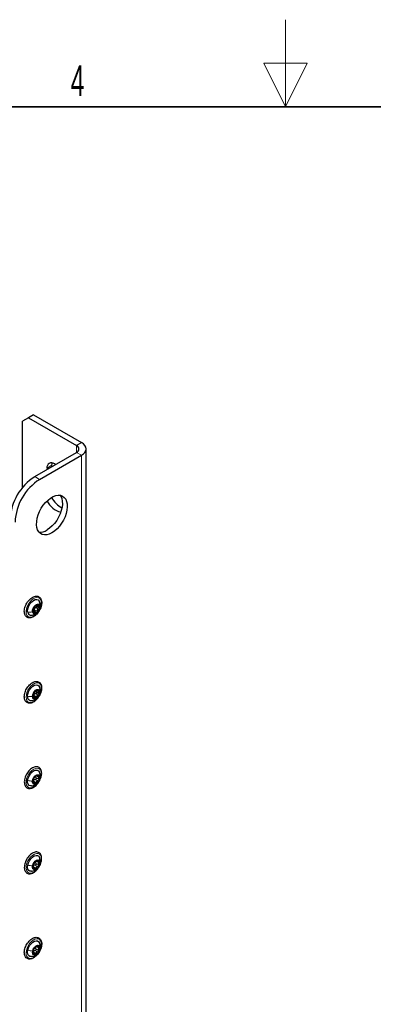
# Paper-space layout 'Blatt4' of a CAD drawing. Header units: millimetres. Extents: x 5 to 418, y 2 to 292.
# Tile 67 of 93: x 186 to 227, y 179 to 292. Entities that reach past the tile are written whole.
import ezdxf

# ---------------------------------------------------------------- set-up
doc = ezdxf.new("R2010")
doc.units = ezdxf.units.MM
doc.layers.add('SLD-0', color=7, linetype='Continuous')
doc.styles.add('SLDTEXTSTYLE1', font='TXT', dxfattribs={"width": 0.605})

psp = doc.layouts.new('Blatt4')

# ---------------------------------------------------------------- linework, layer by layer
at = {"color": 7, "linetype": 'Continuous', "lineweight": 25}
for p, q in [((187.47, 246.78), (186.77, 246.38)), ((188.04, 247.11), (187.47, 246.78)), ((187.47, 246.78), (192.99, 243.6)), ((188.04, 247.11), (193.55, 243.93)), ((186.77, 238.75), (186.77, 246.38)), ((194.08, 100.3), (194.08, 243.19)), ((188.18, 240.01), (192.99, 242.78)), ((188.75, 239.68), (193.55, 242.46)), ((189.6, 240.99), (189.6, 240.82)), ((190.16, 241.15), (190.16, 241.31)), ((190.58, 241.39), (190.44, 241.48)), ((188.31, 225.18), (188.65, 224.98)), ((188.32, 225.24), (188.38, 225.2)), ((188.29, 224.45), (188.02, 224.61)), ((188.35, 215.29), (188.66, 215.11)), ((188.36, 215.46), (188.42, 215.42)), ((188.19, 214.67), (188.01, 214.78)), ((188.63, 214.78), (188.67, 214.84)), ((188.14, 204.88), (187.99, 204.97)), ((188.37, 205.67), (188.46, 205.62)), ((188.38, 195.87), (188.49, 195.81)), ((188.11, 195.1), (187.98, 195.17)), ((188.39, 186.07), (188.51, 186)), ((188.1, 185.31), (187.98, 185.37))]:
    psp.add_line(p, q, dxfattribs=at)
at = {"color": 7, "linetype": 'Continuous', "lineweight": 18}
for p, q in [((192.99, 243.6), (193.55, 243.93)), ((192.99, 243.6), (192.99, 242.78)), ((192.99, 242.78), (193.55, 242.46)), ((193.55, 99.56), (193.55, 242.46)), ((190.16, 241.31), (189.6, 240.99)), ((188.18, 240.01), (188.75, 239.68)), ((188.34, 225.24), (188.35, 225.24)), ((188.53, 225.25), (188.64, 225.19)), ((187.99, 224.69), (187.99, 224.68)), ((188.03, 224.45), (188.13, 224.39)), ((188.16, 224.72), (188.47, 224.54)), ((188.31, 224.96), (188.62, 224.78)), ((188.28, 215.09), (188.59, 214.91)), ((188.38, 215.48), (188.41, 215.46)), ((188.51, 215.42), (188.66, 215.34)), ((188.82, 215.4), (188.8, 215.27)), ((188, 214.66), (188.08, 214.61)), ((188.1, 214.87), (188.41, 214.69)), ((188.01, 204.87), (188.05, 204.84)), ((188.05, 205.03), (188.36, 204.85)), ((188.24, 205.23), (188.55, 205.05)), ((188.34, 205.42), (188.65, 205.24)), ((188.36, 205.67), (188.67, 205.49)), ((188.44, 205.68), (188.46, 205.67)), ((188.81, 205.47), (188.8, 205.39)), ((188.37, 195.84), (188.68, 195.66)), ((188.47, 195.89), (188.49, 195.88)), ((187.98, 195.09), (188.04, 195.06)), ((188.02, 195.21), (188.33, 195.04)), ((188.21, 195.39), (188.53, 195.21)), ((188.32, 195.58), (188.63, 195.4)), ((188.8, 195.6), (188.79, 195.55)), ((188.2, 185.58), (188.51, 185.4)), ((188.31, 185.77), (188.62, 185.59)), ((188.37, 186.02), (188.68, 185.84)), ((188.45, 186.11), (188.5, 186.08)), ((188.79, 185.77), (188.78, 185.72)), ((187.98, 185.31), (188.03, 185.28)), ((188.01, 185.41), (188.32, 185.23))]:
    psp.add_line(p, q, dxfattribs=at)
at = {"color": 7, "linetype": 'Continuous', "lineweight": 25, "flags": 128}
for points in [[(193.55, 242.46), (193.78, 242.61), (193.95, 242.79), (194.05, 242.99), (194.08, 243.19), (194.05, 243.39), (193.95, 243.59), (193.78, 243.77), (193.55, 243.93)], [(190.16, 241.31), (190.18, 241.49), (190.2, 241.58)], [(190.16, 233.56), (189.86, 233.41), (189.57, 233.33), (189.3, 233.32), (189.05, 233.37), (188.83, 233.48), (188.66, 233.66), (188.52, 233.89), (188.43, 234.17), (188.39, 234.49), (188.41, 234.84), (188.47, 235.22), (188.58, 235.61), (188.74, 235.99), (188.94, 236.37), (189.17, 236.72), (189.43, 237.04), (189.72, 237.32), (190.01, 237.55), (190.31, 237.72), (190.61, 237.83), (190.89, 237.88), (191.15, 237.86), (191.38, 237.78), (191.58, 237.63), (191.74, 237.43), (191.85, 237.17), (191.91, 236.87), (191.93, 236.53), (191.89, 236.17), (191.8, 235.78), (191.67, 235.4), (191.49, 235.02), (191.27, 234.65), (191.02, 234.31), (190.75, 234.01), (190.46, 233.76), (190.16, 233.56)], [(191.1, 237.87), (191.17, 237.75), (191.29, 237.5), (191.35, 237.2), (191.36, 236.86), (191.32, 236.49), (191.24, 236.11), (191.1, 235.72), (190.92, 235.34), (190.71, 234.98), (190.46, 234.64), (190.18, 234.34), (189.89, 234.08), (189.6, 233.88)], [(187.37, 224.44), (187.37, 224.67), (187.42, 224.92), (187.52, 225.18), (187.67, 225.43), (187.85, 225.63), (188.05, 225.79), (188.25, 225.88), (188.43, 225.89), (188.59, 225.84), (188.7, 225.71), (188.73, 225.66)], [(187.94, 224.48), (187.94, 224.65), (187.99, 224.85), (188.09, 225.04), (188.22, 225.2), (188.37, 225.32), (188.51, 225.37), (188.65, 225.36), (188.74, 225.28), (188.79, 225.15)], [(188.79, 225.15), (188.79, 224.97), (188.74, 224.78), (188.64, 224.59), (188.51, 224.42), (188.36, 224.31), (188.21, 224.25), (188.08, 224.26), (187.99, 224.34), (187.94, 224.48)], [(187.36, 214.77), (187.39, 215.02), (187.47, 215.28), (187.6, 215.53), (187.77, 215.76), (187.97, 215.93), (188.17, 216.05), (188.36, 216.1), (188.53, 216.07), (188.66, 215.97), (188.72, 215.87)], [(187.93, 214.76), (187.95, 214.95), (188.03, 215.14), (188.15, 215.32), (188.29, 215.46), (188.44, 215.55), (188.58, 215.57), (188.7, 215.53), (188.77, 215.42), (188.8, 215.27)], [(188.8, 215.27), (188.77, 215.08), (188.7, 214.88), (188.58, 214.7), (188.44, 214.56), (188.29, 214.47), (188.15, 214.45), (188.03, 214.5), (187.96, 214.6), (187.93, 214.76)], [(187.37, 205.09), (187.42, 205.35), (187.53, 205.61), (187.68, 205.85), (187.87, 206.05), (188.06, 206.2), (188.26, 206.28), (188.45, 206.29), (188.6, 206.23), (188.71, 206.1), (188.73, 206.06)], [(187.81, 204.48), (187.69, 204.48), (187.54, 204.54), (187.43, 204.67), (187.37, 204.86), (187.37, 205.09)], [(187.93, 205.03), (187.98, 205.23), (188.07, 205.42), (188.2, 205.59), (188.35, 205.71), (188.5, 205.77), (188.63, 205.77), (188.73, 205.69), (188.79, 205.57), (188.8, 205.39)], [(188.8, 205.39), (188.75, 205.2), (188.66, 205.01), (188.53, 204.84), (188.38, 204.72), (188.23, 204.66), (188.1, 204.66), (188, 204.73), (187.94, 204.86), (187.93, 205.03)], [(187.38, 195.38), (187.45, 195.64), (187.58, 195.89), (187.74, 196.12), (187.93, 196.31), (188.13, 196.44), (188.33, 196.5), (188.5, 196.48), (188.64, 196.4), (188.73, 196.27)], [(187.94, 195.29), (188, 195.48), (188.1, 195.67), (188.24, 195.83), (188.39, 195.93), (188.54, 195.98), (188.66, 195.95), (188.75, 195.87), (188.8, 195.72), (188.79, 195.55)], [(187.81, 194.68), (187.63, 194.69), (187.49, 194.78), (187.4, 194.93), (187.36, 195.14), (187.38, 195.38)], [(188.79, 195.55), (188.73, 195.35), (188.63, 195.16), (188.49, 195.01), (188.34, 194.9), (188.19, 194.85), (188.07, 194.88), (187.98, 194.97), (187.93, 195.11), (187.94, 195.29)], [(187.39, 185.62), (187.47, 185.87), (187.6, 186.13), (187.77, 186.35), (187.96, 186.53), (188.16, 186.65), (188.35, 186.7), (188.52, 186.68), (188.66, 186.58), (188.72, 186.47)], [(187.81, 184.88), (187.78, 184.88), (187.61, 184.9), (187.48, 185), (187.39, 185.16), (187.36, 185.37), (187.39, 185.62)], [(188.78, 185.72), (188.72, 185.53), (188.61, 185.34), (188.47, 185.19), (188.32, 185.09), (188.18, 185.06), (188.05, 185.09), (187.97, 185.18), (187.93, 185.33), (187.95, 185.51)], [(187.95, 185.51), (188.01, 185.71), (188.12, 185.89), (188.26, 186.04), (188.41, 186.14), (188.55, 186.18), (188.68, 186.15), (188.76, 186.05), (188.8, 185.91), (188.78, 185.72)]]:
    psp.add_lwpolyline(points, dxfattribs=at)
at = {"color": 7, "linetype": 'Continuous', "lineweight": 18, "flags": 128}
for points in [[(187.2, 224.31), (187.19, 224.55), (187.23, 224.81), (187.32, 225.08), (187.45, 225.35), (187.62, 225.6), (187.81, 225.81), (188.02, 225.97), (188.23, 226.07), (188.43, 226.11), (188.61, 226.09), (188.76, 226), (188.87, 225.85), (188.93, 225.66), (188.94, 225.42), (188.9, 225.15), (188.81, 224.88), (188.68, 224.62), (188.51, 224.37), (188.32, 224.16), (188.11, 224), (187.9, 223.89), (187.7, 223.85), (187.52, 223.88), (187.37, 223.96), (187.26, 224.11), (187.2, 224.31)], [(187.19, 214.68), (187.22, 214.93), (187.29, 215.2), (187.41, 215.47), (187.57, 215.73), (187.75, 215.95), (187.96, 216.13), (188.17, 216.25), (188.38, 216.31), (188.56, 216.31), (188.72, 216.24), (188.84, 216.11), (188.92, 215.92), (188.94, 215.69), (188.92, 215.44), (188.85, 215.17), (188.73, 214.9), (188.57, 214.64), (188.38, 214.42), (188.18, 214.24), (187.96, 214.12), (187.76, 214.06), (187.57, 214.06), (187.41, 214.13), (187.29, 214.26), (187.22, 214.45), (187.19, 214.68)], [(187.2, 205.02), (187.25, 205.29), (187.35, 205.56), (187.5, 205.83), (187.67, 206.06), (187.87, 206.26), (188.08, 206.41), (188.29, 206.49), (188.49, 206.52), (188.66, 206.47), (188.8, 206.37), (188.89, 206.21), (188.94, 205.99), (188.94, 205.75), (188.88, 205.48), (188.78, 205.21), (188.64, 204.95), (188.46, 204.71), (188.26, 204.51), (188.05, 204.37), (187.84, 204.28), (187.65, 204.25), (187.48, 204.3), (187.34, 204.4), (187.24, 204.57), (187.2, 204.78), (187.2, 205.02)], [(187.21, 195.33), (187.29, 195.6), (187.41, 195.87), (187.56, 196.12), (187.75, 196.35), (187.95, 196.53), (188.16, 196.65), (188.37, 196.71), (188.56, 196.71), (188.72, 196.64), (188.84, 196.51), (188.92, 196.33), (188.94, 196.1), (188.92, 195.85), (188.85, 195.58), (188.73, 195.31), (188.57, 195.05), (188.39, 194.83), (188.18, 194.65), (187.97, 194.53), (187.77, 194.46), (187.58, 194.47), (187.42, 194.53), (187.3, 194.66), (187.22, 194.84), (187.19, 195.07), (187.21, 195.33)], [(187.22, 185.57), (187.3, 185.85), (187.43, 186.11), (187.59, 186.36), (187.78, 186.58), (187.99, 186.75), (188.2, 186.87), (188.4, 186.92), (188.59, 186.9), (188.74, 186.83), (188.86, 186.69), (188.93, 186.5), (188.94, 186.26), (188.91, 186), (188.83, 185.73), (188.71, 185.46), (188.54, 185.21), (188.35, 185), (188.15, 184.83), (187.94, 184.71), (187.73, 184.66), (187.55, 184.67), (187.39, 184.75), (187.28, 184.89), (187.21, 185.08), (187.19, 185.31), (187.22, 185.57)]]:
    psp.add_lwpolyline(points, dxfattribs=at)
at = {"color": 7, "linetype": 'Continuous', "lineweight": 25}
for centre, radius, start, end in [((192.83, 243.19), 0.437, 290.7834, 69.2166), ((190.11, 241.07), 0.524, 50.7967, 189.214), ((191.47, 234.84), 6.12, 122.4871, 177.5129), ((192.04, 234.52), 6.12, 122.4873, 177.5127), ((192.82, 239.08), 3.07, 208.4653, 240.4806), ((191.87, 238.39), 2.56, 207.5084, 254.3056), ((188.8, 235.09), 1.45, 264.4301, 303.3243), ((188.87, 224.52), 0.912, 129.208, 164.8555), ((188.52, 225.02), 0.304, 60.5487, 136.9585), ((188.37, 225.02), 0.397, 337.668, 41.0698), ((187.76, 224.46), 0.388, 182.6347, 277.4679), ((188.36, 224.6), 0.397, 157.668, 221.0698), ((188.21, 224.61), 0.304, 240.5487, 316.9585), ((188.46, 224.7), 0.335, 141.3446, 152.7188), ((187.86, 225.11), 0.912, 309.208, 344.8555), ((188.48, 214.82), 0.509, 153.5053, 206.7828), ((188.83, 214.75), 0.861, 122.7572, 159.8543), ((188.38, 214.83), 0.316, 135.3901, 147.2214), ((188.52, 215.28), 0.247, 40.878, 129.4097), ((187.9, 215.28), 0.861, 302.7572, 339.8543), ((188.25, 215.21), 0.509, 333.5053, 26.7828), ((187.78, 214.7), 0.426, 169.953, 273.5414), ((188.21, 214.75), 0.247, 220.878, 309.4097), ((188.58, 205.01), 0.613, 150.1588, 197.0257), ((188.2, 204.92), 0.221, 204.3555, 299.9976), ((188.77, 205), 0.786, 116.5551, 156.0373), ((188.31, 204.99), 0.288, 130.0036, 142.5888), ((188.5, 205.52), 0.223, 166.1228, 181.0617), ((187.96, 205.43), 0.786, 296.5551, 336.0373), ((188.53, 205.51), 0.221, 24.3555, 119.9976), ((188.15, 205.42), 0.613, 330.1588, 17.0257), ((188.73, 195.24), 0.725, 111.8806, 153.6305), ((188.51, 195.67), 0.249, 162.7154, 176.5896), ((188.54, 195.71), 0.215, 14.1457, 111.8607), ((188.08, 195.63), 0.682, 327.8826, 11.4224), ((188.65, 195.2), 0.682, 147.8826, 191.4224), ((188.19, 195.12), 0.215, 194.1457, 291.8607), ((188.25, 195.17), 0.265, 126.1033, 139.4078), ((188, 195.59), 0.725, 291.8806, 333.6305), ((188.68, 185.4), 0.711, 146.871, 189.176), ((188.23, 185.36), 0.254, 124.3095, 137.988), ((188.71, 185.46), 0.696, 109.6859, 152.6115), ((188.52, 185.85), 0.26, 161.283, 174.764), ((188.54, 185.92), 0.215, 10.0449, 107.878), ((188.05, 185.84), 0.711, 326.871, 9.176), ((188.19, 185.32), 0.215, 190.0449, 287.878), ((188.02, 185.77), 0.696, 289.6859, 332.6115)]:
    psp.add_arc(centre, radius, start, end, dxfattribs=at)
for points, knots in [([(188.21, 224.03), (188.24, 224.06), (188.35, 224.14), (188.51, 224.32), (188.68, 224.56), (188.82, 224.82), (188.92, 225.09), (188.98, 225.36), (188.99, 225.61), (188.95, 225.84), (188.86, 226.04), (188.72, 226.18), (188.55, 226.27), (188.36, 226.29), (188.16, 226.26), (187.95, 226.17), (187.74, 226.03), (187.54, 225.84), (187.36, 225.61), (187.2, 225.36), (187.09, 225.09), (187.01, 224.82), (186.98, 224.56), (187, 224.32), (187.06, 224.1), (187.18, 223.94), (187.34, 223.82), (187.52, 223.77), (187.72, 223.78), (187.92, 223.85), (188.09, 223.94), (188.18, 224.01), (188.21, 224.03)], [0, 0, 0, 0, 0.0185841, 0.0536978, 0.0887575, 0.1237935, 0.1588838, 0.1941036, 0.2295481, 0.265255, 0.3008697, 0.335455, 0.3685207, 0.4009792, 0.4339472, 0.4681435, 0.503155, 0.5383265, 0.5734181, 0.6084548, 0.6435148, 0.6786657, 0.7140017, 0.7495984, 0.7853483, 0.8205101, 0.8542022, 0.8867857, 0.9193682, 0.953026, 0.9877687, 1, 1, 1, 1]), ([(188.05, 224.88), (188.06, 224.89), (188.07, 224.92), (188.1, 224.96), (188.12, 225), (188.14, 225.03), (188.17, 225.07), (188.19, 225.1), (188.2, 225.12)], [0, 0, 0, 0, 0.2492191, 0.3743567, 0.4989469, 0.6240198, 0.7497675, 1, 1, 1, 1]), ([(188.3, 225.22), (188.29, 225.22), (188.27, 225.2), (188.24, 225.17), (188.22, 225.14), (188.21, 225.13), (188.2, 225.12)], [0, 0, 0, 0, 0.2499898, 0.4996108, 0.7491272, 1, 1, 1, 1]), ([(188.35, 225.24), (188.35, 225.24), (188.35, 225.25), (188.34, 225.25), (188.32, 225.24), (188.31, 225.23), (188.3, 225.22)], [0, 0, 0, 0, 0.249853, 0.499901, 0.750114, 1, 1, 1, 1]), ([(188.41, 225.13), (188.41, 225.12), (188.42, 225.11), (188.43, 225.08), (188.43, 225.05), (188.41, 225.01), (188.38, 224.98), (188.35, 224.96), (188.32, 224.96), (188.31, 224.96)], [0, 0, 0, 0, 0.070604, 0.225198, 0.379665, 0.534253, 0.689655, 0.844513, 1, 1, 1, 1]), ([(188.35, 225.24), (188.35, 225.23), (188.35, 225.22), (188.37, 225.21), (188.4, 225.21), (188.43, 225.22), (188.48, 225.24), (188.52, 225.25), (188.54, 225.27)], [0, 0, 0, 0, 0.2492203, 0.374358, 0.498948, 0.6240206, 0.749768, 1, 1, 1, 1]), ([(188.67, 225.28), (188.66, 225.28), (188.65, 225.29), (188.61, 225.29), (188.58, 225.28), (188.55, 225.27), (188.54, 225.27)], [0, 0, 0, 0, 0.249858, 0.499467, 0.749011, 1, 1, 1, 1]), ([(188.64, 225.19), (188.62, 225.17), (188.6, 225.14), (188.58, 225.1), (188.58, 225.07), (188.59, 225.04), (188.62, 225), (188.65, 224.99), (188.68, 224.98)], [0, 0, 0, 0, 0.249194, 0.37433, 0.498925, 0.624004, 0.749757, 1, 1, 1, 1]), ([(188.64, 225.19), (188.65, 225.19), (188.67, 225.21), (188.68, 225.24), (188.68, 225.26), (188.67, 225.27), (188.67, 225.28)], [0, 0, 0, 0, 0.249806, 0.500054, 0.750309, 1, 1, 1, 1]), ([(188.7, 224.7), (188.73, 224.76), (188.8, 224.9), (188.82, 225.13), (188.83, 225.3), (188.81, 225.38), (188.81, 225.39)], [0, 0, 0, 0, 0.2928, 0.635858, 0.979747, 1, 1, 1, 1]), ([(188.81, 225.39), (188.79, 225.46), (188.78, 225.56), (188.73, 225.64), (188.72, 225.66)], [0, 0, 0, 0, 0.823468, 1, 1, 1, 1]), ([(187.82, 224.08), (187.88, 224.09), (188.01, 224.11), (188.21, 224.19), (188.39, 224.31), (188.51, 224.41), (188.56, 224.48), (188.57, 224.49)], [0, 0, 0, 0, 0.212837, 0.464344, 0.70832, 0.951776, 1, 1, 1, 1]), ([(187.99, 224.75), (187.99, 224.74), (187.98, 224.72), (187.98, 224.7), (187.99, 224.68), (187.99, 224.68), (187.99, 224.68)], [0, 0, 0, 0, 0.250032, 0.4996317, 0.7492275, 1, 1, 1, 1]), ([(188.05, 224.88), (188.04, 224.87), (188.03, 224.86), (188.02, 224.83), (188, 224.79), (188, 224.77), (187.99, 224.75)], [0, 0, 0, 0, 0.249816, 0.499908, 0.75012, 1, 1, 1, 1]), ([(188.03, 224.47), (188.03, 224.5), (188.03, 224.54), (188.02, 224.6), (188.02, 224.63), (188.01, 224.66), (188.01, 224.68), (188, 224.68), (187.99, 224.68)], [0, 0, 0, 0, 0.249194, 0.37433, 0.498925, 0.624004, 0.749757, 1, 1, 1, 1]), ([(188.03, 224.47), (188.03, 224.46), (188.03, 224.43), (188.03, 224.39), (188.04, 224.36), (188.06, 224.35), (188.06, 224.34)], [0, 0, 0, 0, 0.249806, 0.500054, 0.750309, 1, 1, 1, 1]), ([(188.06, 224.34), (188.07, 224.34), (188.08, 224.33), (188.1, 224.34), (188.12, 224.36), (188.12, 224.38), (188.13, 224.39)], [0, 0, 0, 0, 0.249858, 0.4994668, 0.7490113, 1, 1, 1, 1]), ([(188.16, 224.72), (188.16, 224.71), (188.17, 224.68), (188.16, 224.64), (188.15, 224.61), (188.12, 224.58), (188.1, 224.57), (188.09, 224.57)], [0, 0, 0, 0, 0.203363, 0.405157, 0.607883, 0.810432, 1, 1, 1, 1]), ([(188.32, 224.42), (188.3, 224.44), (188.27, 224.47), (188.23, 224.48), (188.2, 224.48), (188.18, 224.47), (188.15, 224.45), (188.13, 224.41), (188.13, 224.39)], [0, 0, 0, 0, 0.24922, 0.374358, 0.498948, 0.624021, 0.749768, 1, 1, 1, 1]), ([(188.16, 224.72), (188.15, 224.74), (188.14, 224.78), (188.15, 224.83), (188.16, 224.85)], [0, 0, 0, 0, 0.5006464, 1, 1, 1, 1]), ([(188.19, 224.91), (188.21, 224.92), (188.25, 224.95), (188.29, 224.95), (188.31, 224.96)], [0, 0, 0, 0, 0.4981104, 1, 1, 1, 1]), ([(188.32, 224.42), (188.32, 224.41), (188.34, 224.4), (188.37, 224.38), (188.4, 224.38), (188.42, 224.39), (188.43, 224.4)], [0, 0, 0, 0, 0.2498531, 0.4999013, 0.7501145, 1, 1, 1, 1]), ([(188.43, 224.4), (188.44, 224.41), (188.46, 224.43), (188.47, 224.46), (188.48, 224.5), (188.47, 224.53), (188.47, 224.54)], [0, 0, 0, 0, 0.2499898, 0.4996108, 0.7491272, 1, 1, 1, 1]), ([(188.62, 224.78), (188.6, 224.77), (188.56, 224.77), (188.51, 224.73), (188.48, 224.7), (188.46, 224.66), (188.45, 224.61), (188.46, 224.57), (188.47, 224.54)], [0, 0, 0, 0, 0.2492191, 0.3743567, 0.4989469, 0.6240198, 0.7497675, 1, 1, 1, 1]), ([(188.62, 224.78), (188.64, 224.78), (188.66, 224.78), (188.69, 224.8), (188.72, 224.83), (188.73, 224.86), (188.74, 224.87)], [0, 0, 0, 0, 0.249816, 0.499908, 0.75012, 1, 1, 1, 1]), ([(188.74, 224.87), (188.74, 224.88), (188.74, 224.9), (188.73, 224.94), (188.71, 224.96), (188.69, 224.97), (188.68, 224.98)], [0, 0, 0, 0, 0.250032, 0.499632, 0.749228, 1, 1, 1, 1]), ([(188.05, 214.12), (188.08, 214.14), (188.19, 214.21), (188.37, 214.36), (188.55, 214.57), (188.72, 214.82), (188.85, 215.08), (188.94, 215.36), (188.98, 215.62), (188.98, 215.87), (188.93, 216.1), (188.83, 216.28), (188.68, 216.41), (188.51, 216.48), (188.31, 216.49), (188.11, 216.45), (187.9, 216.34), (187.69, 216.19), (187.49, 215.99), (187.32, 215.76), (187.17, 215.5), (187.06, 215.23), (187, 214.96), (186.98, 214.7), (187.01, 214.46), (187.09, 214.26), (187.21, 214.1), (187.38, 214.01), (187.57, 213.97), (187.77, 213.99), (187.93, 214.05), (188.02, 214.11), (188.05, 214.12)], [0, 0, 0, 0, 0.018671, 0.053855, 0.088975, 0.124022, 0.159065, 0.194178, 0.229444, 0.264954, 0.300709, 0.33617, 0.370376, 0.403178, 0.43563, 0.468881, 0.503339, 0.538444, 0.573601, 0.608673, 0.643708, 0.678784, 0.713971, 0.749366, 0.785026, 0.820722, 0.855584, 0.88891, 0.921435, 0.954207, 0.988173, 1, 1, 1, 1]), ([(188.02, 215.04), (188.02, 215.03), (188.01, 215.01), (188, 214.98), (188, 214.96), (188, 214.96), (188.01, 214.96)], [0, 0, 0, 0, 0.250032, 0.499632, 0.749228, 1, 1, 1, 1]), ([(188.01, 214.72), (188.01, 214.75), (188.01, 214.79), (188.02, 214.85), (188.02, 214.89), (188.02, 214.92), (188.01, 214.95), (188.01, 214.95), (188.01, 214.96)], [0, 0, 0, 0, 0.249194, 0.37433, 0.498925, 0.624004, 0.749757, 1, 1, 1, 1]), ([(188.08, 215.15), (188.08, 215.15), (188.07, 215.14), (188.05, 215.11), (188.04, 215.08), (188.03, 215.05), (188.02, 215.04)], [0, 0, 0, 0, 0.249816, 0.499908, 0.75012, 1, 1, 1, 1]), ([(188.08, 215.15), (188.09, 215.17), (188.1, 215.18), (188.13, 215.22), (188.16, 215.25), (188.18, 215.28), (188.22, 215.33), (188.24, 215.35), (188.26, 215.37)], [0, 0, 0, 0, 0.249219, 0.374357, 0.498947, 0.62402, 0.749767, 1, 1, 1, 1]), ([(188.1, 214.87), (188.1, 214.89), (188.09, 214.94), (188.11, 214.98), (188.12, 215)], [0, 0, 0, 0, 0.500646, 1, 1, 1, 1]), ([(188.16, 215.05), (188.17, 215.06), (188.21, 215.08), (188.25, 215.09), (188.28, 215.09)], [0, 0, 0, 0, 0.49811, 1, 1, 1, 1]), ([(188.36, 215.47), (188.35, 215.46), (188.33, 215.45), (188.3, 215.42), (188.28, 215.4), (188.26, 215.38), (188.26, 215.37)], [0, 0, 0, 0, 0.24999, 0.499611, 0.749127, 1, 1, 1, 1]), ([(188.35, 215.28), (188.34, 215.3), (188.3, 215.32), (188.29, 215.35), (188.28, 215.37)], [0, 0, 0, 0, 0.500609, 1, 1, 1, 1]), ([(188.35, 215.28), (188.36, 215.28), (188.38, 215.27), (188.4, 215.24), (188.41, 215.2), (188.4, 215.16), (188.38, 215.13), (188.35, 215.1), (188.31, 215.09), (188.29, 215.09), (188.28, 215.09)], [0, 0, 0, 0, 0.125212, 0.249468, 0.37431, 0.49905, 0.623887, 0.749382, 0.874437, 1, 1, 1, 1]), ([(188.41, 215.46), (188.41, 215.47), (188.42, 215.48), (188.41, 215.48), (188.39, 215.48), (188.37, 215.47), (188.36, 215.47)], [0, 0, 0, 0, 0.249853, 0.499901, 0.750114, 1, 1, 1, 1]), ([(188.41, 215.46), (188.41, 215.45), (188.4, 215.43), (188.42, 215.42), (188.44, 215.42), (188.47, 215.42), (188.52, 215.42), (188.56, 215.44), (188.59, 215.45)], [0, 0, 0, 0, 0.2492203, 0.374358, 0.498948, 0.6240206, 0.749768, 1, 1, 1, 1]), ([(188.71, 215.44), (188.7, 215.45), (188.69, 215.46), (188.66, 215.46), (188.62, 215.46), (188.6, 215.45), (188.59, 215.45)], [0, 0, 0, 0, 0.249858, 0.4994668, 0.7490113, 1, 1, 1, 1]), ([(188.66, 215.34), (188.64, 215.32), (188.61, 215.29), (188.59, 215.25), (188.58, 215.22), (188.59, 215.18), (188.61, 215.14), (188.64, 215.12), (188.66, 215.11)], [0, 0, 0, 0, 0.249194, 0.37433, 0.498925, 0.624004, 0.749757, 1, 1, 1, 1]), ([(188.59, 214.91), (188.6, 214.91), (188.62, 214.91), (188.66, 214.92), (188.69, 214.95), (188.7, 214.97), (188.71, 214.98)], [0, 0, 0, 0, 0.249816, 0.499908, 0.75012, 1, 1, 1, 1]), ([(188.66, 215.34), (188.67, 215.35), (188.69, 215.36), (188.71, 215.39), (188.72, 215.42), (188.71, 215.43), (188.71, 215.44)], [0, 0, 0, 0, 0.249806, 0.500054, 0.750309, 1, 1, 1, 1]), ([(188.71, 214.98), (188.71, 215), (188.72, 215.02), (188.71, 215.06), (188.69, 215.09), (188.67, 215.1), (188.66, 215.11)], [0, 0, 0, 0, 0.250032, 0.499632, 0.749228, 1, 1, 1, 1]), ([(188.67, 214.84), (188.68, 214.86), (188.74, 214.94), (188.79, 215.12), (188.83, 215.3), (188.82, 215.39), (188.82, 215.4)], [0, 0, 0, 0, 0.1180675, 0.5341108, 0.9421147, 1, 1, 1, 1]), ([(188.82, 215.4), (188.82, 215.47), (188.81, 215.62), (188.77, 215.78), (188.73, 215.86), (188.72, 215.86)], [0, 0, 0, 0, 0.43976, 0.964294, 1, 1, 1, 1]), ([(187.81, 214.28), (187.81, 214.28), (187.9, 214.28), (188.05, 214.32), (188.25, 214.41), (188.41, 214.51), (188.48, 214.6), (188.51, 214.62)], [0, 0, 0, 0, 0.023293, 0.312435, 0.589807, 0.860131, 1, 1, 1, 1]), ([(188.01, 214.72), (188, 214.71), (188, 214.69), (188, 214.65), (188.01, 214.61), (188.02, 214.59), (188.02, 214.59)], [0, 0, 0, 0, 0.249806, 0.5000545, 0.7503094, 1, 1, 1, 1]), ([(188.02, 214.59), (188.03, 214.58), (188.04, 214.57), (188.06, 214.57), (188.07, 214.59), (188.08, 214.61), (188.08, 214.61)], [0, 0, 0, 0, 0.249858, 0.499467, 0.749011, 1, 1, 1, 1]), ([(188.1, 214.87), (188.1, 214.86), (188.11, 214.83), (188.1, 214.79), (188.08, 214.76), (188.07, 214.75), (188.06, 214.74)], [0, 0, 0, 0, 0.277214, 0.552289, 0.828635, 1, 1, 1, 1]), ([(188.26, 214.6), (188.24, 214.62), (188.22, 214.65), (188.19, 214.68), (188.16, 214.68), (188.13, 214.68), (188.11, 214.66), (188.09, 214.63), (188.08, 214.61)], [0, 0, 0, 0, 0.24922, 0.374358, 0.498948, 0.624021, 0.749768, 1, 1, 1, 1]), ([(188.26, 214.6), (188.27, 214.59), (188.28, 214.57), (188.31, 214.55), (188.34, 214.54), (188.36, 214.55), (188.37, 214.56)], [0, 0, 0, 0, 0.249853, 0.499901, 0.750114, 1, 1, 1, 1]), ([(188.37, 214.56), (188.37, 214.56), (188.39, 214.58), (188.41, 214.61), (188.42, 214.65), (188.41, 214.68), (188.41, 214.69)], [0, 0, 0, 0, 0.2499898, 0.4996108, 0.7491272, 1, 1, 1, 1]), ([(188.59, 214.91), (188.56, 214.91), (188.52, 214.9), (188.47, 214.88), (188.44, 214.85), (188.42, 214.81), (188.41, 214.76), (188.41, 214.72), (188.41, 214.69)], [0, 0, 0, 0, 0.249219, 0.374357, 0.498947, 0.62402, 0.749767, 1, 1, 1, 1]), ([(188.69, 205), (188.72, 205.04), (188.79, 205.16), (188.88, 205.39), (188.96, 205.66), (188.99, 205.92), (188.97, 206.16), (188.9, 206.37), (188.78, 206.54), (188.62, 206.65), (188.44, 206.69), (188.24, 206.68), (188.03, 206.62), (187.82, 206.49), (187.61, 206.32), (187.42, 206.11), (187.26, 205.87), (187.13, 205.6), (187.03, 205.33), (186.99, 205.06), (186.98, 204.81), (187.03, 204.59), (187.13, 204.4), (187.27, 204.26), (187.45, 204.19), (187.64, 204.18), (187.8, 204.21), (187.89, 204.24), (187.91, 204.25)], [0, 0, 0, 0, 0.01942, 0.060313, 0.101316, 0.142539, 0.184069, 0.225755, 0.266701, 0.305909, 0.343888, 0.381924, 0.421248, 0.461808, 0.502835, 0.5438, 0.584678, 0.625544, 0.666487, 0.7076, 0.748991, 0.790676, 0.832093, 0.872117, 0.910452, 0.94829, 0.98697, 1, 1, 1, 1]), ([(188.81, 205.47), (188.82, 205.55), (188.83, 205.71), (188.79, 205.91), (188.74, 206.02), (188.72, 206.05)], [0, 0, 0, 0, 0.393274, 0.805554, 1, 1, 1, 1]), ([(187.82, 204.48), (187.86, 204.49), (187.98, 204.5), (188.16, 204.57), (188.35, 204.68), (188.51, 204.81), (188.59, 204.91), (188.62, 204.96)], [0, 0, 0, 0, 0.137359, 0.369764, 0.594283, 0.816329, 1, 1, 1, 1]), ([(187.91, 204.25), (187.95, 204.27), (188.06, 204.32), (188.24, 204.44), (188.44, 204.64), (188.59, 204.83), (188.67, 204.96), (188.69, 205)], [0, 0, 0, 0, 0.131653, 0.378194, 0.624901, 0.871037, 1, 1, 1, 1]), ([(188, 204.97), (187.99, 204.96), (187.99, 204.94), (187.99, 204.9), (187.99, 204.86), (187.99, 204.84), (188, 204.83)], [0, 0, 0, 0, 0.249806, 0.5000545, 0.7503094, 1, 1, 1, 1]), ([(188, 204.97), (188, 205), (188.01, 205.04), (188.01, 205.1), (188.02, 205.13), (188.02, 205.17), (188.03, 205.2), (188.02, 205.21), (188.02, 205.22)], [0, 0, 0, 0, 0.249194, 0.37433, 0.498925, 0.624004, 0.749757, 1, 1, 1, 1]), ([(188, 204.83), (188, 204.82), (188.01, 204.81), (188.03, 204.81), (188.04, 204.82), (188.05, 204.83), (188.05, 204.84)], [0, 0, 0, 0, 0.249858, 0.499467, 0.749011, 1, 1, 1, 1]), ([(188.05, 205.32), (188.05, 205.3), (188.04, 205.28), (188.03, 205.25), (188.02, 205.23), (188.02, 205.22), (188.02, 205.22)], [0, 0, 0, 0, 0.250032, 0.499632, 0.749228, 1, 1, 1, 1]), ([(188.12, 205.41), (188.11, 205.41), (188.11, 205.4), (188.09, 205.38), (188.07, 205.35), (188.06, 205.33), (188.05, 205.32)], [0, 0, 0, 0, 0.249816, 0.4999076, 0.7501199, 1, 1, 1, 1]), ([(188.05, 205.03), (188.05, 205.06), (188.05, 205.1), (188.07, 205.14), (188.08, 205.16)], [0, 0, 0, 0, 0.500646, 1, 1, 1, 1]), ([(188.21, 204.79), (188.2, 204.81), (188.18, 204.85), (188.15, 204.88), (188.13, 204.89), (188.1, 204.89), (188.08, 204.88), (188.06, 204.86), (188.05, 204.84)], [0, 0, 0, 0, 0.24922, 0.374358, 0.498948, 0.624021, 0.749768, 1, 1, 1, 1]), ([(188.12, 205.41), (188.13, 205.42), (188.14, 205.44), (188.17, 205.47), (188.19, 205.49), (188.22, 205.52), (188.26, 205.56), (188.29, 205.59), (188.3, 205.61)], [0, 0, 0, 0, 0.249219, 0.374357, 0.498947, 0.62402, 0.749767, 1, 1, 1, 1]), ([(188.12, 205.21), (188.14, 205.22), (188.18, 205.24), (188.22, 205.23), (188.24, 205.23)], [0, 0, 0, 0, 0.49811, 1, 1, 1, 1]), ([(188.21, 204.79), (188.22, 204.78), (188.23, 204.76), (188.25, 204.73), (188.28, 204.72), (188.3, 204.73), (188.31, 204.73)], [0, 0, 0, 0, 0.249853, 0.499901, 0.750114, 1, 1, 1, 1]), ([(188.34, 205.42), (188.34, 205.42), (188.36, 205.4), (188.38, 205.37), (188.38, 205.33), (188.37, 205.29), (188.34, 205.26), (188.31, 205.24), (188.28, 205.23), (188.25, 205.23), (188.24, 205.23)], [0, 0, 0, 0, 0.125212, 0.249468, 0.37431, 0.49905, 0.623887, 0.749382, 0.874437, 1, 1, 1, 1]), ([(188.34, 205.42), (188.32, 205.44), (188.29, 205.46), (188.28, 205.5), (188.27, 205.52)], [0, 0, 0, 0, 0.5006092, 1, 1, 1, 1]), ([(188.42, 205.7), (188.41, 205.69), (188.39, 205.68), (188.36, 205.66), (188.33, 205.64), (188.31, 205.62), (188.3, 205.61)], [0, 0, 0, 0, 0.24999, 0.499611, 0.749127, 1, 1, 1, 1]), ([(188.31, 204.73), (188.32, 204.74), (188.34, 204.75), (188.36, 204.78), (188.37, 204.81), (188.37, 204.84), (188.36, 204.85)], [0, 0, 0, 0, 0.2499898, 0.4996108, 0.7491272, 1, 1, 1, 1]), ([(188.55, 205.05), (188.53, 205.05), (188.49, 205.05), (188.44, 205.03), (188.41, 205.01), (188.38, 204.98), (188.36, 204.92), (188.36, 204.88), (188.36, 204.85)], [0, 0, 0, 0, 0.249219, 0.374357, 0.498947, 0.62402, 0.749767, 1, 1, 1, 1]), ([(188.46, 205.67), (188.46, 205.68), (188.46, 205.69), (188.46, 205.7), (188.44, 205.71), (188.43, 205.7), (188.42, 205.7)], [0, 0, 0, 0, 0.249853, 0.499901, 0.750114, 1, 1, 1, 1]), ([(188.46, 205.67), (188.45, 205.66), (188.44, 205.64), (188.46, 205.62), (188.47, 205.61), (188.5, 205.61), (188.55, 205.61), (188.59, 205.62), (188.62, 205.62)], [0, 0, 0, 0, 0.24922, 0.374358, 0.498948, 0.624021, 0.749768, 1, 1, 1, 1]), ([(188.55, 205.05), (188.56, 205.05), (188.59, 205.05), (188.62, 205.06), (188.66, 205.08), (188.67, 205.1), (188.68, 205.11)], [0, 0, 0, 0, 0.249816, 0.4999076, 0.7501199, 1, 1, 1, 1]), ([(188.67, 205.49), (188.65, 205.47), (188.62, 205.45), (188.59, 205.41), (188.58, 205.37), (188.58, 205.33), (188.6, 205.29), (188.63, 205.26), (188.65, 205.24)], [0, 0, 0, 0, 0.249194, 0.37433, 0.498925, 0.624004, 0.749757, 1, 1, 1, 1]), ([(188.73, 205.6), (188.73, 205.61), (188.72, 205.62), (188.69, 205.63), (188.65, 205.63), (188.63, 205.63), (188.62, 205.62)], [0, 0, 0, 0, 0.249858, 0.499467, 0.749011, 1, 1, 1, 1]), ([(188.62, 204.96), (188.63, 204.97), (188.69, 205.05), (188.76, 205.22), (188.81, 205.39), (188.81, 205.47), (188.81, 205.47)], [0, 0, 0, 0, 0.083078, 0.546176, 0.988111, 1, 1, 1, 1]), ([(188.68, 205.11), (188.68, 205.13), (188.69, 205.15), (188.69, 205.19), (188.67, 205.22), (188.66, 205.24), (188.65, 205.24)], [0, 0, 0, 0, 0.250032, 0.499632, 0.749228, 1, 1, 1, 1]), ([(188.67, 205.49), (188.68, 205.5), (188.71, 205.51), (188.73, 205.54), (188.74, 205.57), (188.73, 205.59), (188.73, 205.6)], [0, 0, 0, 0, 0.249806, 0.500054, 0.750309, 1, 1, 1, 1]), ([(188.63, 195.1), (188.65, 195.14), (188.73, 195.25), (188.84, 195.47), (188.93, 195.74), (188.98, 196.01), (188.98, 196.26), (188.93, 196.49), (188.84, 196.67), (188.69, 196.81), (188.52, 196.88), (188.33, 196.9), (188.12, 196.85), (187.91, 196.75), (187.7, 196.6), (187.5, 196.41), (187.33, 196.17), (187.18, 195.92), (187.07, 195.65), (187, 195.38), (186.98, 195.12), (187, 194.88), (187.08, 194.67), (187.2, 194.52), (187.37, 194.41), (187.55, 194.38), (187.71, 194.39), (187.8, 194.41), (187.82, 194.42)], [0, 0, 0, 0, 0.019013, 0.059895, 0.100855, 0.141987, 0.183397, 0.225101, 0.266526, 0.306548, 0.344888, 0.382741, 0.42145, 0.46158, 0.502515, 0.543537, 0.584463, 0.625338, 0.666259, 0.707301, 0.748579, 0.790166, 0.831834, 0.872603, 0.911587, 0.949541, 0.987715, 1, 1, 1, 1]), ([(188.14, 195.65), (188.15, 195.66), (188.16, 195.67), (188.19, 195.7), (188.22, 195.72), (188.25, 195.75), (188.29, 195.79), (188.32, 195.81), (188.34, 195.83)], [0, 0, 0, 0, 0.249219, 0.374357, 0.498947, 0.62402, 0.749767, 1, 1, 1, 1]), ([(188.32, 195.58), (188.31, 195.6), (188.28, 195.63), (188.27, 195.67), (188.27, 195.69)], [0, 0, 0, 0, 0.500609, 1, 1, 1, 1]), ([(188.28, 195.75), (188.29, 195.76), (188.31, 195.8), (188.35, 195.83), (188.37, 195.84)], [0, 0, 0, 0, 0.498111, 1, 1, 1, 1]), ([(188.46, 195.91), (188.45, 195.91), (188.43, 195.9), (188.39, 195.88), (188.36, 195.86), (188.34, 195.84), (188.34, 195.83)], [0, 0, 0, 0, 0.24999, 0.499611, 0.749127, 1, 1, 1, 1]), ([(188.49, 195.88), (188.49, 195.88), (188.5, 195.9), (188.49, 195.91), (188.48, 195.92), (188.46, 195.92), (188.46, 195.91)], [0, 0, 0, 0, 0.249853, 0.499901, 0.750114, 1, 1, 1, 1]), ([(188.49, 195.88), (188.48, 195.86), (188.47, 195.84), (188.48, 195.82), (188.49, 195.8), (188.52, 195.8), (188.57, 195.79), (188.61, 195.8), (188.63, 195.8)], [0, 0, 0, 0, 0.24922, 0.374358, 0.498948, 0.624021, 0.749768, 1, 1, 1, 1]), ([(188.74, 195.77), (188.74, 195.77), (188.73, 195.79), (188.7, 195.8), (188.67, 195.81), (188.65, 195.8), (188.63, 195.8)], [0, 0, 0, 0, 0.249858, 0.499467, 0.749011, 1, 1, 1, 1]), ([(188.68, 195.66), (188.69, 195.66), (188.71, 195.68), (188.73, 195.71), (188.75, 195.74), (188.75, 195.76), (188.74, 195.77)], [0, 0, 0, 0, 0.249806, 0.5000545, 0.7503094, 1, 1, 1, 1]), ([(188.8, 195.6), (188.81, 195.68), (188.83, 195.84), (188.8, 196.06), (188.75, 196.2), (188.72, 196.26)], [0, 0, 0, 0, 0.356038, 0.717388, 1, 1, 1, 1]), ([(187.81, 194.68), (187.84, 194.69), (187.94, 194.69), (188.11, 194.75), (188.3, 194.85), (188.46, 194.96), (188.53, 195.05), (188.56, 195.09)], [0, 0, 0, 0, 0.084197, 0.345198, 0.59637, 0.842749, 1, 1, 1, 1]), ([(187.82, 194.42), (187.86, 194.43), (187.97, 194.47), (188.15, 194.58), (188.35, 194.75), (188.52, 194.93), (188.6, 195.05), (188.63, 195.1)], [0, 0, 0, 0, 0.131881, 0.376752, 0.622939, 0.868754, 1, 1, 1, 1]), ([(187.99, 195.21), (187.99, 195.2), (187.98, 195.17), (187.98, 195.13), (187.98, 195.09), (187.98, 195.08), (187.99, 195.07)], [0, 0, 0, 0, 0.249806, 0.500054, 0.750309, 1, 1, 1, 1]), ([(187.99, 195.21), (188, 195.23), (188.01, 195.27), (188.02, 195.33), (188.02, 195.37), (188.03, 195.4), (188.04, 195.44), (188.04, 195.45), (188.04, 195.46)], [0, 0, 0, 0, 0.249194, 0.37433, 0.498925, 0.624004, 0.749757, 1, 1, 1, 1]), ([(187.99, 195.07), (187.99, 195.06), (187.99, 195.04), (188.01, 195.04), (188.02, 195.04), (188.03, 195.06), (188.04, 195.06)], [0, 0, 0, 0, 0.249858, 0.499467, 0.749011, 1, 1, 1, 1]), ([(188.02, 195.21), (188.02, 195.24), (188.02, 195.28), (188.04, 195.32), (188.05, 195.34)], [0, 0, 0, 0, 0.500646, 1, 1, 1, 1]), ([(188.08, 195.56), (188.07, 195.55), (188.06, 195.53), (188.05, 195.5), (188.04, 195.47), (188.04, 195.47), (188.04, 195.46)], [0, 0, 0, 0, 0.250032, 0.499632, 0.749228, 1, 1, 1, 1]), ([(188.18, 194.99), (188.17, 195.01), (188.16, 195.05), (188.13, 195.09), (188.11, 195.1), (188.08, 195.11), (188.06, 195.1), (188.05, 195.08), (188.04, 195.06)], [0, 0, 0, 0, 0.2492203, 0.374358, 0.498948, 0.6240206, 0.749768, 1, 1, 1, 1]), ([(188.14, 195.65), (188.14, 195.65), (188.13, 195.64), (188.12, 195.62), (188.1, 195.6), (188.08, 195.57), (188.08, 195.56)], [0, 0, 0, 0, 0.249816, 0.499908, 0.75012, 1, 1, 1, 1]), ([(188.1, 195.38), (188.12, 195.39), (188.15, 195.41), (188.19, 195.4), (188.21, 195.39)], [0, 0, 0, 0, 0.49811, 1, 1, 1, 1]), ([(188.18, 194.99), (188.19, 194.98), (188.2, 194.96), (188.22, 194.93), (188.25, 194.91), (188.26, 194.92), (188.27, 194.92)], [0, 0, 0, 0, 0.249853, 0.499901, 0.750114, 1, 1, 1, 1]), ([(188.32, 195.58), (188.33, 195.58), (188.34, 195.56), (188.36, 195.52), (188.36, 195.49), (188.34, 195.45), (188.32, 195.42), (188.29, 195.4), (188.25, 195.39), (188.23, 195.39), (188.21, 195.39)], [0, 0, 0, 0, 0.125212, 0.249468, 0.37431, 0.49905, 0.623887, 0.749382, 0.874437, 1, 1, 1, 1]), ([(188.27, 194.92), (188.28, 194.92), (188.3, 194.93), (188.32, 194.96), (188.33, 195), (188.33, 195.02), (188.33, 195.04)], [0, 0, 0, 0, 0.2499898, 0.4996108, 0.7491272, 1, 1, 1, 1]), ([(188.53, 195.21), (188.5, 195.22), (188.46, 195.22), (188.41, 195.21), (188.38, 195.19), (188.36, 195.16), (188.34, 195.11), (188.33, 195.06), (188.33, 195.04)], [0, 0, 0, 0, 0.249219, 0.374357, 0.498947, 0.62402, 0.749767, 1, 1, 1, 1]), ([(188.53, 195.21), (188.54, 195.21), (188.56, 195.21), (188.6, 195.22), (188.63, 195.24), (188.65, 195.26), (188.65, 195.27)], [0, 0, 0, 0, 0.249816, 0.499908, 0.75012, 1, 1, 1, 1]), ([(188.68, 195.66), (188.65, 195.64), (188.62, 195.62), (188.59, 195.57), (188.58, 195.54), (188.58, 195.5), (188.59, 195.45), (188.61, 195.42), (188.63, 195.4)], [0, 0, 0, 0, 0.249194, 0.37433, 0.498925, 0.624004, 0.749757, 1, 1, 1, 1]), ([(188.6, 195.13), (188.6, 195.13), (188.63, 195.16), (188.64, 195.19), (188.65, 195.22)], [0, 0, 0, 0, 0.259768, 1, 1, 1, 1]), ([(188.65, 195.27), (188.66, 195.28), (188.67, 195.31), (188.67, 195.34), (188.66, 195.38), (188.64, 195.4), (188.63, 195.4)], [0, 0, 0, 0, 0.250032, 0.4996317, 0.7492275, 1, 1, 1, 1]), ([(188.65, 195.22), (188.68, 195.26), (188.75, 195.38), (188.8, 195.51), (188.8, 195.6), (188.8, 195.6)], [0, 0, 0, 0, 0.401538, 0.999314, 1, 1, 1, 1]), ([(187.78, 184.61), (187.82, 184.62), (187.93, 184.65), (188.11, 184.75), (188.32, 184.92), (188.51, 185.12), (188.68, 185.36), (188.82, 185.62), (188.92, 185.89), (188.98, 186.16), (188.99, 186.42), (188.95, 186.65), (188.86, 186.84), (188.72, 186.99), (188.55, 187.07), (188.36, 187.1), (188.16, 187.07), (187.95, 186.98), (187.74, 186.84), (187.54, 186.65), (187.36, 186.42), (187.2, 186.17), (187.09, 185.9), (187.01, 185.63), (186.98, 185.37), (187, 185.12), (187.06, 184.91), (187.18, 184.74), (187.34, 184.63), (187.52, 184.58), (187.67, 184.59), (187.76, 184.61), (187.78, 184.61)], [0, 0, 0, 0, 0.018881, 0.053762, 0.088915, 0.124057, 0.159117, 0.194153, 0.229243, 0.264462, 0.299905, 0.335611, 0.371229, 0.405824, 0.438897, 0.471358, 0.504319, 0.538509, 0.573518, 0.60869, 0.643782, 0.678819, 0.713879, 0.74903, 0.784364, 0.81996, 0.855711, 0.89088, 0.924581, 0.957168, 0.989747, 1, 1, 1, 1]), ([(187.99, 185.43), (188, 185.45), (188.01, 185.49), (188.02, 185.54), (188.03, 185.59), (188.03, 185.62), (188.04, 185.66), (188.04, 185.67), (188.05, 185.68)], [0, 0, 0, 0, 0.249194, 0.37433, 0.498925, 0.624004, 0.749757, 1, 1, 1, 1]), ([(188.01, 185.41), (188.01, 185.43), (188.01, 185.48), (188.03, 185.51), (188.04, 185.53)], [0, 0, 0, 0, 0.500646, 1, 1, 1, 1]), ([(188.09, 185.78), (188.08, 185.77), (188.07, 185.75), (188.05, 185.72), (188.05, 185.69), (188.05, 185.69), (188.05, 185.68)], [0, 0, 0, 0, 0.250032, 0.4996317, 0.7492275, 1, 1, 1, 1]), ([(188.16, 185.87), (188.15, 185.87), (188.15, 185.86), (188.13, 185.84), (188.11, 185.82), (188.09, 185.8), (188.09, 185.78)], [0, 0, 0, 0, 0.249816, 0.4999076, 0.7501199, 1, 1, 1, 1]), ([(188.09, 185.57), (188.1, 185.58), (188.14, 185.59), (188.18, 185.58), (188.2, 185.58)], [0, 0, 0, 0, 0.49811, 1, 1, 1, 1]), ([(188.16, 185.87), (188.16, 185.88), (188.17, 185.88), (188.2, 185.91), (188.23, 185.93), (188.26, 185.96), (188.3, 186), (188.33, 186.02), (188.35, 186.04)], [0, 0, 0, 0, 0.2492191, 0.3743567, 0.4989469, 0.6240198, 0.7497675, 1, 1, 1, 1]), ([(188.31, 185.77), (188.32, 185.76), (188.34, 185.74), (188.35, 185.71), (188.35, 185.67), (188.33, 185.63), (188.31, 185.6), (188.27, 185.58), (188.24, 185.57), (188.21, 185.58), (188.2, 185.58)], [0, 0, 0, 0, 0.125212, 0.249468, 0.37431, 0.49905, 0.623887, 0.749382, 0.874437, 1, 1, 1, 1]), ([(188.31, 185.77), (188.3, 185.78), (188.27, 185.81), (188.27, 185.85), (188.26, 185.87)], [0, 0, 0, 0, 0.500609, 1, 1, 1, 1]), ([(188.27, 185.93), (188.29, 185.95), (188.31, 185.99), (188.35, 186.01), (188.37, 186.02)], [0, 0, 0, 0, 0.498111, 1, 1, 1, 1]), ([(188.47, 186.12), (188.46, 186.12), (188.44, 186.11), (188.41, 186.09), (188.38, 186.07), (188.36, 186.05), (188.35, 186.04)], [0, 0, 0, 0, 0.24999, 0.499611, 0.749127, 1, 1, 1, 1]), ([(188.5, 186.08), (188.5, 186.09), (188.51, 186.1), (188.51, 186.11), (188.5, 186.12), (188.48, 186.12), (188.47, 186.12)], [0, 0, 0, 0, 0.249853, 0.499901, 0.750114, 1, 1, 1, 1]), ([(188.5, 186.08), (188.49, 186.06), (188.48, 186.04), (188.49, 186.02), (188.5, 186), (188.53, 185.99), (188.57, 185.98), (188.61, 185.99), (188.64, 185.99)], [0, 0, 0, 0, 0.24922, 0.374358, 0.498948, 0.624021, 0.749768, 1, 1, 1, 1]), ([(188.68, 185.84), (188.65, 185.83), (188.62, 185.81), (188.59, 185.76), (188.57, 185.73), (188.57, 185.69), (188.58, 185.64), (188.61, 185.61), (188.62, 185.59)], [0, 0, 0, 0, 0.2491937, 0.3743301, 0.4989253, 0.6240038, 0.7497569, 1, 1, 1, 1]), ([(188.64, 185.45), (188.65, 185.46), (188.66, 185.49), (188.66, 185.53), (188.65, 185.56), (188.63, 185.58), (188.62, 185.59)], [0, 0, 0, 0, 0.250032, 0.4996317, 0.7492275, 1, 1, 1, 1]), ([(188.75, 185.95), (188.74, 185.96), (188.74, 185.98), (188.71, 185.99), (188.68, 186), (188.65, 186), (188.64, 185.99)], [0, 0, 0, 0, 0.249858, 0.4994668, 0.7490113, 1, 1, 1, 1]), ([(188.66, 185.42), (188.67, 185.45), (188.74, 185.55), (188.78, 185.67), (188.79, 185.76), (188.8, 185.77)], [0, 0, 0, 0, 0.2727077, 0.9349941, 1, 1, 1, 1]), ([(188.68, 185.84), (188.69, 185.85), (188.71, 185.86), (188.74, 185.89), (188.75, 185.92), (188.75, 185.94), (188.75, 185.95)], [0, 0, 0, 0, 0.249806, 0.500054, 0.750309, 1, 1, 1, 1]), ([(188.8, 185.77), (188.81, 185.84), (188.83, 185.99), (188.8, 186.23), (188.77, 186.39), (188.73, 186.47), (188.73, 186.47)], [0, 0, 0, 0, 0.303734, 0.643706, 0.992107, 1, 1, 1, 1]), ([(187.81, 184.88), (187.82, 184.88), (187.9, 184.89), (188.06, 184.93), (188.26, 185.02), (188.44, 185.15), (188.57, 185.28), (188.63, 185.38), (188.66, 185.42)], [0, 0, 0, 0, 0.023445, 0.24409, 0.455849, 0.662416, 0.87106, 1, 1, 1, 1]), ([(187.99, 185.43), (187.99, 185.41), (187.98, 185.39), (187.98, 185.35), (187.98, 185.31), (187.98, 185.29), (187.98, 185.28)], [0, 0, 0, 0, 0.249806, 0.500054, 0.750309, 1, 1, 1, 1]), ([(187.98, 185.28), (187.98, 185.27), (187.99, 185.26), (188, 185.25), (188.02, 185.26), (188.02, 185.27), (188.03, 185.28)], [0, 0, 0, 0, 0.249858, 0.499467, 0.749011, 1, 1, 1, 1]), ([(188.17, 185.19), (188.16, 185.22), (188.15, 185.25), (188.12, 185.29), (188.1, 185.31), (188.08, 185.31), (188.05, 185.31), (188.04, 185.29), (188.03, 185.28)], [0, 0, 0, 0, 0.24922, 0.374358, 0.498948, 0.624021, 0.749768, 1, 1, 1, 1]), ([(188.17, 185.19), (188.17, 185.18), (188.18, 185.16), (188.21, 185.13), (188.23, 185.11), (188.25, 185.11), (188.26, 185.12)], [0, 0, 0, 0, 0.249853, 0.499901, 0.750114, 1, 1, 1, 1]), ([(188.26, 185.12), (188.27, 185.12), (188.28, 185.13), (188.3, 185.15), (188.32, 185.19), (188.32, 185.22), (188.32, 185.23)], [0, 0, 0, 0, 0.24999, 0.499611, 0.749127, 1, 1, 1, 1]), ([(188.51, 185.4), (188.49, 185.4), (188.45, 185.41), (188.4, 185.4), (188.37, 185.38), (188.35, 185.35), (188.32, 185.3), (188.32, 185.26), (188.32, 185.23)], [0, 0, 0, 0, 0.249219, 0.374357, 0.498947, 0.62402, 0.749767, 1, 1, 1, 1]), ([(188.51, 185.4), (188.53, 185.4), (188.55, 185.39), (188.58, 185.4), (188.62, 185.42), (188.63, 185.44), (188.64, 185.45)], [0, 0, 0, 0, 0.249816, 0.499908, 0.75012, 1, 1, 1, 1])]:
    psp.add_open_spline(points, degree=3, knots=knots, dxfattribs=at)
at = {"color": 7, "linetype": 'Continuous', "lineweight": 18}
psp.add_open_spline([(188.8, 225.39), (188.8, 225.37), (188.83, 225.29), (188.81, 225.21), (188.79, 225.15)], degree=3, knots=[0, 0, 0, 0, 0.198291, 1, 1, 1, 1], dxfattribs=at)
for points in [[(187.37, 224.44), (187.46, 224.44), (187.65, 224.43), (187.84, 224.46), (187.94, 224.48)], [(187.36, 214.77), (187.45, 214.76), (187.64, 214.74), (187.83, 214.75), (187.93, 214.76)], [(187.37, 205.09), (187.46, 205.08), (187.65, 205.04), (187.84, 205.04), (187.93, 205.03)], [(187.38, 195.38), (187.47, 195.36), (187.66, 195.31), (187.85, 195.29), (187.94, 195.29)], [(187.39, 185.62), (187.48, 185.59), (187.66, 185.54), (187.85, 185.52), (187.95, 185.51)]]:
    psp.add_open_spline(points, degree=3, dxfattribs=at)
at = {"layer": 'SLD-0', "lineweight": 18}
for p, q in [((217, 292.5), (217, 282.5)), ((219.5, 287.5), (214.5, 287.5)), ((214.5, 287.5), (217, 282.5)), ((217, 282.5), (219.5, 287.5))]:
    psp.add_line(p, q, dxfattribs=at)
at = {"layer": 'SLD-0', "lineweight": 35}
psp.add_line((408, 282.5), (26, 282.5), dxfattribs=at)

# ---------------------------------------------------------------- texts
at = {"layer": 'SLD-0', "insert": (193.1, 287.24), "char_height": 3.5, "attachment_point": 2, "style": 'SLDTEXTSTYLE1'}
psp.add_mtext('4', dxfattribs=at)

doc.saveas('drawing.dxf')
